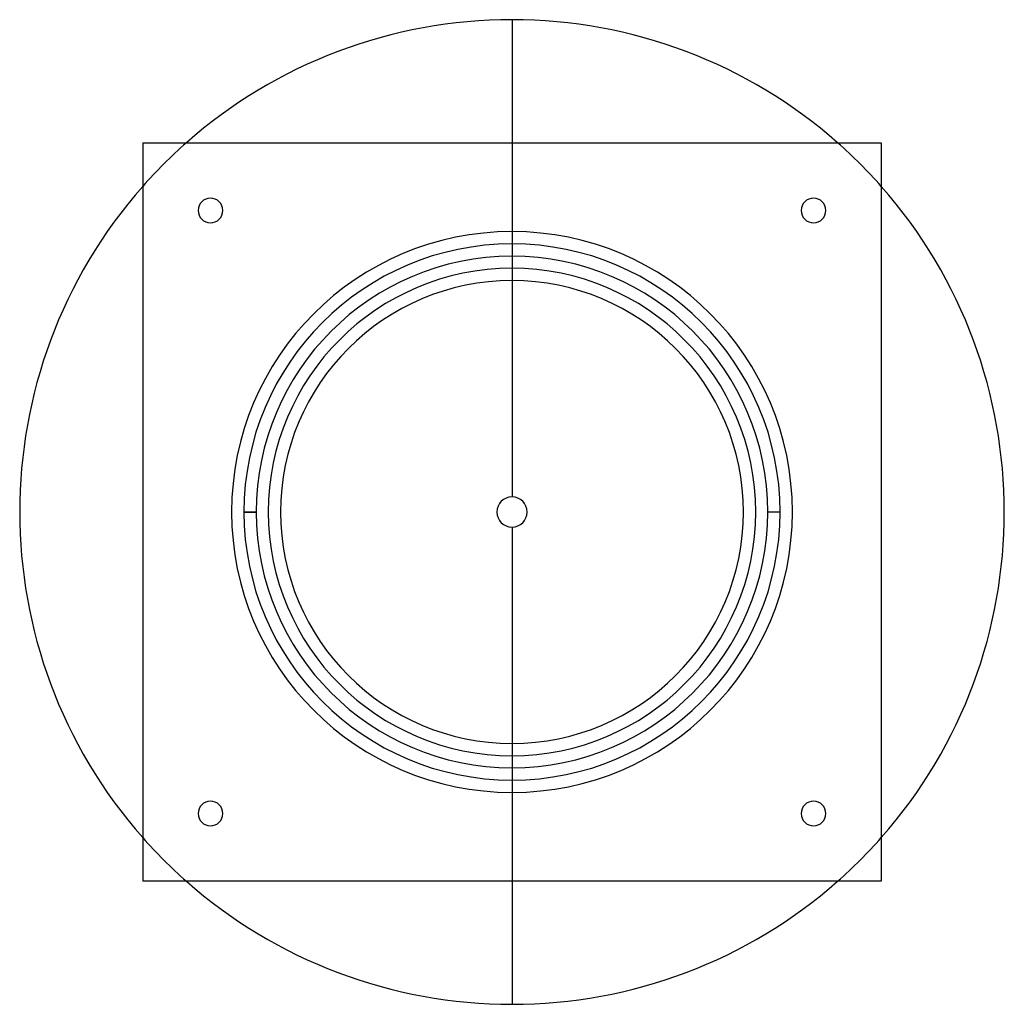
# Model space of a CAD drawing. Header units: millimetres. Extents: x -200 to 200, y -200 to 200.
import ezdxf

# ---------------------------------------------------------------- set-up
doc = ezdxf.new("R2010")
doc.units = ezdxf.units.MM
doc.layers.add('MAIN-1', color=7, linetype='Continuous')
doc.layers.add('MAIN-2', color=7, linetype='Continuous')

msp = doc.modelspace()

# ---------------------------------------------------------------- linework, layer by layer
at = {"layer": 'MAIN-1'}
for p, q in [((-150, 150), (150, 150)), ((-150, 150), (-150, -150)), ((150, 150), (150, -150)), ((150, -150), (-150, -150))]:
    msp.add_line(p, q, dxfattribs=at)
for centre, radius, start, end in [((0, 0), 200, 90, 131.4096), ((0, 0), 200, 48.5904, 90), ((0, 0), 200, 138.5904, 221.4096), ((0, 0), 200, 318.5904, 41.4096), ((-122.5, 122.5), 5, 0, 180), ((122.5, 122.5), 5, 0, 180), ((-122.5, 122.5), 5, 180, 0), ((122.5, 122.5), 5, 180, 0), ((0, 0), 108.9, 0, 180), ((0, 0), 99, 0, 180), ((0, 0), 94, 0, 180), ((0, 0), 94, 180, 0), ((0, 0), 108.9, 180, 0), ((0, 0), 99, 180, 0), ((-122.5, -122.5), 5, 0, 180), ((122.5, -122.5), 5, 0, 180), ((-122.5, -122.5), 5, 180, 0), ((122.5, -122.5), 5, 180, 0), ((0, 0), 200, 228.5904, 270), ((0, 0), 200, 270, 311.4096)]:
    msp.add_arc(centre, radius, start, end, dxfattribs=at)
at = {"layer": 'MAIN-2'}
for p, q in [((0, 200), (0, 6.17)), ((-150, 150), (-150, 150)), ((150, 150), (150, 150)), ((-127.5, 122.5), (-127.5, 122.5)), ((-117.5, 122.5), (-117.5, 122.5)), ((117.5, 122.5), (117.5, 122.5)), ((127.5, 122.5), (127.5, 122.5)), ((-113.9, 0), (-113.9, 0)), ((-108.9, 0), (-108.9, 0)), ((94, 0), (94, 0)), ((99, 0), (99, 0)), ((108.9, 0), (103.9, 0)), ((103.9, 0), (103.9, 0)), ((103.9, 0), (103.9, 0)), ((108.9, 0), (103.9, 0)), ((108.9, 0), (108.9, 0)), ((108.9, 0), (108.9, 0)), ((113.9, 0), (113.9, 0)), ((-113.9, 0), (-113.9, 0)), ((-108.9, 0), (-103.9, 0)), ((-108.9, 0), (-108.9, 0)), ((-108.9, 0), (-108.9, 0)), ((-103.9, 0), (-108.9, 0)), ((-103.9, 0), (-103.9, 0)), ((-103.9, 0), (-103.9, 0)), ((-99, 0), (-99, 0)), ((-94, 0), (-94, 0)), ((108.9, 0), (108.9, 0)), ((113.9, 0), (113.9, 0)), ((0, -6.17), (0, -200)), ((-127.5, -122.5), (-127.5, -122.5)), ((-117.5, -122.5), (-117.5, -122.5)), ((117.5, -122.5), (117.5, -122.5)), ((127.5, -122.5), (127.5, -122.5)), ((-150, -150), (-150, -150)), ((150, -150), (150, -150))]:
    msp.add_line(p, q, dxfattribs=at)
for radius, start, end in [(200, 131.4096, 138.5904), (200, 41.4096, 48.5904), (113.9, 0, 180), (103.9, 0, 180), (6.17, 90, 270), (6.17, 270, 90), (113.9, 180, 0), (103.9, 180, 0), (200, 221.4096, 228.5904), (200, 311.4096, 318.5904)]:
    msp.add_arc((0, 0), radius, start, end, dxfattribs=at)

doc.saveas('drawing.dxf')
